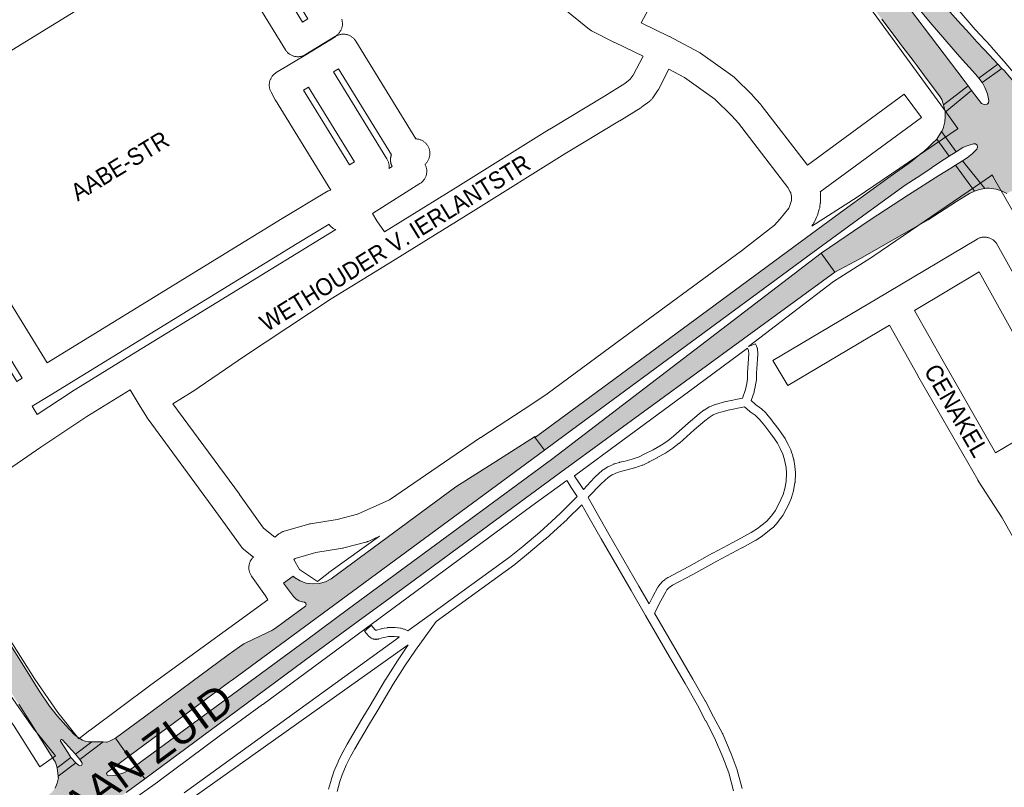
# Paper-space layout 'Layout1' of a CAD drawing. Header units: metres. Extents: x 123097 to 144122, y 392739 to 407589.
# Tile 207 of 256: x 135327 to 135768, y 395583 to 395926. Entities that reach past the tile are written whole.
import ezdxf
from ezdxf.enums import TextEntityAlignment as Align

# ---------------------------------------------------------------- set-up
doc = ezdxf.new("R2010")
doc.units = ezdxf.units.M
doc.header["$MEASUREMENT"] = 0
for name, color, linetype, lineweight in [('gs-anno-wegen algemeen tekst', 7, 'Continuous', 0), ('gs-knt-hoofdweg', 7, 'Continuous', 0), ('gs-knt-paden', 7, 'Continuous', 0), ('gs-knt-wegen algemeen', 7, 'Continuous', 0), ('ir-ARC-asfalt-hoofdwegen-te inspecteren', 5, 'Continuous', 0)]:
    doc.layers.add(name, color=color, linetype=linetype, lineweight=lineweight)
doc.styles.add('Style-Arial', font='arial.ttf')

psp = doc.layouts.get("Layout1")

# ---------------------------------------------------------------- hatches: boundary and pattern name
at = {"layer": 'ir-ARC-asfalt-hoofdwegen-te inspecteren', "linetype": 'Continuous', "lineweight": 13}
for points in [[(135638.861, 396068.498), (135638.32, 396069.322), (135627.934, 396062.828), (135630.832, 396058.452), (135639.82, 396045.13), (135651.29, 396028.67), (135654.31, 396024.7), (135656.33, 396022.45), (135664.22, 396014.75), (135668.3, 396010.49), (135671.02, 396007.38), (135672.065, 396006.002), (135673.044, 396004.711), (135716.014, 395948.04), (135722.604, 395939.466), (135728.403, 395932.231), (135734.78, 395924.489), (135741.298, 395916.857), (135747.92, 395909.352), (135755.152, 395901.473), (135755.895, 395900.594), (135756.608, 395899.691), (135765.049, 395905.952), (135763.309, 395907.818), (135758.761, 395912.563), (135755.748, 395915.867), (135754.613, 395917.094), (135752.49, 395919.39), (135747.193, 395925.321), (135738.79, 395934.798), (135735.689, 395938.426), (135728.27, 395947.225), (135726.517, 395949.437), (135722.207, 395954.875), (135719.918, 395953.204), (135694.631, 395986.45), (135691.593, 395990.475), (135687.781, 395995.508), (135684.866, 395999.369), (135667.579, 396022.251), (135653.539, 396041.737), (135640.013, 396061.583), (135636.444, 396066.971)], [(135751.313, 395864.01), (135749.322, 395862.722), (135759.228, 395850.349), (135760.074, 395850.383), (135761.184, 395850.387), (135764.273, 395849.972), (135766.731, 395849.189), (135769.036, 395848.029), (135780.192, 395853.637), (135776.013, 395860.876), (135775.74, 395861.617), (135775.704, 395862.406), (135776.088, 395863.09), (135777.133, 395863.566), (135778.282, 395863.561), (135779.323, 395863.076), (135780.067, 395862.201), (135781.551, 395860.236), (135784.429, 395856.211), (135784.521, 395856.048), (135798.099, 395863.621), (135796.834, 395865.487), (135792.427, 395871.892), (135787.914, 395878.128), (135783.295, 395884.276), (135777.87, 395891.21), (135772.97, 395897.121), (135767.86, 395902.985), (135766.917, 395904.018), (135758.03, 395897.674), (135758.187, 395897.499), (135759.292, 395895.479), (135760.458, 395892.683), (135761.069, 395889.716), (135760.893, 395888.552), (135760.343, 395888.012), (135759.003, 395887.79), (135757.724, 395888.245), (135753.325, 395894.136), (135741.51, 395884.441), (135741.566, 395883.415), (135741.561, 395882.388), (135741.311, 395880.068), (135740.791, 395877.793), (135740.726, 395877.534), (135740.135, 395876.062), (135740.062, 395875.947), (135739.954, 395875.867), (135739.826, 395875.835), (135746.379, 395866.759), (135749.463, 395868.593), (135750.423, 395869.042), (135752.304, 395869.727), (135754.243, 395870.291), (135755.142, 395870.212), (135755.826, 395869.623), (135756.038, 395868.746), (135755.698, 395867.91), (135753.637, 395865.812)], [(135741.51, 395884.441), (135753.325, 395894.136), (135751.828, 395896.134), (135740.71, 395887.699), (135741.482, 395884.555)], [(135729.006, 395855.277), (135735.579, 395859.497), (135735.504, 395859.62), (135741.235, 395863.355), (135743.321, 395864.75), (135737.762, 395872.335), (135735.908, 395870.586), (135733.481, 395868.237), (135731.108, 395866.134), (135731.009, 395866.246), (135726.737, 395862.597), (135724.92, 395861.276), (135716.941, 395855.638), (135696.261, 395840.736), (135679.41, 395828.37), (135623.788, 395787.462), (135558.154, 395739.083), (135557.915, 395739.418), (135557.762, 395739.32), (135562.225, 395733.315), (135571.538, 395740.163), (135582.29, 395748), (135673.82, 395815.43), (135680.715, 395820.487), (135708.34, 395840.75), (135723.65, 395851.73)], [(135692.07, 395812.93), (135703.331, 395818.831), (135733.931, 395836.264), (135746.642, 395844.456), (135752.452, 395848.11), (135754.648, 395849.155), (135746.207, 395860.799), (135744.098, 395859.461), (135738.669, 395856.065), (135725.095, 395847.452), (135707.939, 395836.227), (135685.954, 395821.333)], [(135754.648, 395849.155), (135756.874, 395849.859), (135759.158, 395850.344), (135759.228, 395850.349), (135749.322, 395862.722), (135746.207, 395860.799)], [(135569.529, 395723.487), (135692.07, 395812.93), (135685.954, 395821.333), (135565.302, 395729.175), (135474.499, 395662.312), (135455.843, 395648.544), (135379.166, 395592.149), (135383.389, 395586.431), (135420.687, 395613.95), (135458.737, 395642.091), (135478.81, 395656.852), (135490.994, 395665.679)], [(135562.225, 395733.315), (135557.762, 395739.32), (135542.141, 395729.343), (135522.613, 395716.909), (135470.223, 395678.347), (135466.825, 395675.844), (135464.228, 395674.503), (135461.414, 395673.717), (135458.498, 395673.516), (135455.603, 395673.91), (135452.847, 395674.883), (135450.345, 395676.393), (135449.707, 395676.942), (135445.504, 395673.896), (135449.983, 395667.83), (135451.042, 395666.731), (135452.347, 395665.939), (135453.81, 395665.505), (135454.856, 395665.367), (135455.473, 395664.937), (135455.631, 395664.202), (135455.245, 395663.557), (135445.958, 395656.707), (135441.903, 395653.765), (135441.045, 395653.223), (135440.157, 395652.739), (135435.428, 395650.493), (135427.726, 395646.799), (135425.694, 395645.439), (135420.648, 395641.759), (135383.304, 395614.164), (135370.853, 395604.944), (135370.22, 395604.501), (135376.065, 395596.348), (135421.277, 395629.678), (135422.6, 395630.651)], [(135352.307, 395597.455), (135359.662, 395602.976), (135359.381, 395602.982), (135358.005, 395602.863), (135356.653, 395603.15), (135356.287, 395603.295), (135355.543, 395603.628), (135353.585, 395604.781), (135351.842, 395606.239), (135348.011, 395610.184), (135344.265, 395614.443), (135340.756, 395618.899), (135336.105, 395625.759), (135329.292, 395636.752), (135308.964, 395668.847), (135305.677, 395674.211), (135300.872, 395683.2), (135296.753, 395691.213), (135296.099, 395692.858), (135295.746, 395692.797), (135295.141, 395694.285), (135294.831, 395695.105), (135290.372, 395692.675), (135296.028, 395682.294), (135296.178, 395681.599), (135295.813, 395680.988), (135295.129, 395680.792), (135294.496, 395681.117), (135286.4, 395690.022), (135282.336, 395686.327), (135283.336, 395685.325), (135288.652, 395678.365), (135291.442, 395674.65), (135294.923, 395669.501), (135306.495, 395651.745), (135312.894, 395641.627), (135326.973, 395619.725), (135331.901, 395612.008), (135343.014, 395594.474), (135343.408, 395593.752), (135344.04, 395591.748), (135344.1, 395591.294), (135350.338, 395595.977), (135348.981, 395598.113), (135345.701, 395603.21), (135345.718, 395603.669), (135346.087, 395603.941), (135346.53, 395603.821), (135350.601, 395599.281)], [(135376.065, 395596.348), (135370.22, 395604.501), (135367.887, 395603.313), (135366.593, 395602.83), (135366.185, 395602.839), (135364.815, 395602.868), (135354.347, 395595.01), (135355.269, 395593.63), (135355.384, 395592.95), (135355.028, 395592.359), (135354.372, 395592.144), (135353.735, 395592.41), (135352.531, 395593.581), (135344.584, 395587.616), (135344.668, 395586.982), (135344.69, 395586.818), (135344.201, 395584.452), (135343.207, 395582.25), (135341.755, 395580.318), (135339.916, 395578.751), (135344.274, 395572.817), (135351.585, 395578.213), (135352.397, 395578.3), (135352.972, 395577.72), (135352.878, 395576.909), (135350.56, 395574.728), (135345.57, 395571.082), (135351.504, 395562.953), (135352.505, 395563.728), (135374.993, 395580.237), (135383.389, 395586.431), (135379.166, 395592.149), (135376.63, 395590.463), (135373.938, 395589.04), (135370.605, 395588.031), (135367.143, 395587.652), (135366.503, 395588.027), (135366.307, 395588.742), (135366.666, 395589.391)]]:
    psp.add_hatch(color=5, dxfattribs=at).paths.add_polyline_path(points, flags=0)
at = {"layer": 'ir-ARC-asfalt-hoofdwegen-te inspecteren', "linetype": 'Continuous', "lineweight": 13, "extrusion": (0, 0, -1)}
psp.add_hatch(color=5, dxfattribs=at).paths.add_polyline_path([(-135714.174, 395924.639), (-135721.279, 395915.241), (-135722.579, 395913.524), (-135727.134, 395907.501), (-135728.917, 395905.144), (-135731.829, 395901.293), (-135734.371, 395897.861), (-135738.123, 395892.892), (-135739.283, 395891.247), (-135739.991, 395890.165), (-135740.71, 395887.699), (-135751.828, 395896.134), (-135750.44, 395897.978), (-135719.408, 395939.028), (-135714.949, 395944.393), (-135710.59, 395949.927), (-135697.915, 395966.714), (-135697.298, 395967.476), (-135696.617, 395968.237), (-135679.623, 395985.281), (-135678.956, 395986.058), (-135678.309, 395986.847), (-135672.737, 395994.252), (-135661.67, 396008.81), (-135649.27, 396025.77), (-135639.605, 396039.52), (-135638.682, 396040.833), (-135636.85, 396043.44), (-135627.312, 396057.594), (-135625.16, 396061.067), (-135619.127, 396057.157), (-135619.858, 396057.335), (-135630.337, 396041.913), (-135640.985, 396026.608), (-135643.483, 396023.123), (-135647.167, 396018.019), (-135661.548, 395998.629), (-135665.429, 395993.493), (-135667.724, 395990.447), (-135680.591, 395973.374), (-135684.19, 395968.599), (-135697.072, 395951.511), (-135694.901, 395949.875), (-135697.282, 395946.722), (-135700.81, 395942.357), (-135702.285, 395940.439), (-135703.284, 395939.14), (-135707.828, 395933.089), (-135708.953, 395931.59), (-135713.142, 395926.013)], flags=0)

# ---------------------------------------------------------------- linework, layer by layer
at = {"layer": 'gs-knt-hoofdweg', "color": 7, "linetype": 'Continuous', "flags": 128}
for points in [[(135747.341, 395877.061), (135747.237, 395877.174), (135746.995, 395877.459), (135746.767, 395877.755), (135740.722, 395886.005), (135740.706, 395886.027), (135690.412, 395955.147)], [(135741.35, 395937.376), (135754.929, 395921.383), (135761.906, 395913.93), (135762.13, 395913.682), (135767.856, 395907.029), (135774.524, 395899.282), (135774.761, 395898.994), (135774.984, 395898.695), (135775.193, 395898.386), (135775.387, 395898.068), (135775.566, 395897.74), (135775.73, 395897.405), (135775.878, 395897.063), (135776.01, 395896.714), (135776.125, 395896.359), (135776.224, 395895.999), (135776.306, 395895.635), (135776.37, 395895.272), (135776.371, 395895.269), (135776.371, 395895.264), (135776.419, 395894.898), (135776.449, 395894.526), (135776.462, 395894.154), (135776.602, 395882.574)], [(135681.781, 395833.48), (135702.185, 395846.498), (135740.32, 395872.371), (135746.494, 395876.56), (135746.771, 395876.739), (135747.055, 395876.907), (135747.341, 395877.061)], [(135762.56, 395856.482), (135762.526, 395856.446), (135762.256, 395856.188), (135761.974, 395855.943), (135761.681, 395855.712), (135761.378, 395855.494), (135755.095, 395851.202), (135709.663, 395820.168), (135709.412, 395820.003), (135691.593, 395808.785), (135673.266, 395794.678), (135673.227, 395794.648), (135653.453, 395779.617)], [(135806.096, 395755.472), (135805.881, 395757.698), (135803.93, 395766.569), (135793.631, 395800.39), (135789.374, 395809.422), (135782.696, 395819.58), (135782.543, 395819.824), (135782.398, 395820.072), (135782.262, 395820.326), (135775.176, 395834.149), (135768.747, 395845.417), (135763.115, 395855.287), (135762.931, 395855.629), (135762.763, 395855.98), (135762.613, 395856.338), (135762.56, 395856.482)], [(135441.626, 395694.399), (135443.404, 395695.864), (135443.638, 395696.048), (135443.88, 395696.221), (135444.13, 395696.383), (135444.387, 395696.533), (135444.651, 395696.671), (135444.92, 395696.797), (135445.195, 395696.911), (135445.475, 395697.012), (135445.76, 395697.1), (135456.798, 395700.244), (135457.053, 395700.311), (135457.31, 395700.368), (135457.569, 395700.414), (135469.44, 395702.281), (135478.491, 395704.638), (135492.866, 395711.108), (135533.553, 395738.923), (135533.684, 395739.011), (135556.607, 395753.88), (135563.349, 395758.485), (135594.679, 395781.646), (135594.704, 395781.664), (135650.358, 395822.404), (135665.186, 395833.899), (135667.736, 395836.671), (135671.563, 395841.548), (135672.054, 395842.697), (135672.617, 395844.439), (135672.681, 395844.971), (135672.753, 395846.821), (135672.646, 395847.304), (135672.426, 395848.318)], [(135653.138, 395778.911), (135626.623, 395759.392), (135604.634, 395743.209), (135597.943, 395738.286), (135597.941, 395738.284), (135597.938, 395738.282)], [(135597.938, 395738.282), (135575.634, 395721.867)], [(135572.242, 395719.727), (135556.595, 395708.373), (135436.121, 395619.599), (135436.083, 395619.571), (135417.259, 395605.869), (135389.237, 395585.037), (135389.095, 395584.933), (135376.616, 395576.076)], [(135488.418, 395694.828), (135483.334, 395692.54), (135483.082, 395692.433), (135482.826, 395692.336), (135482.566, 395692.251), (135482.303, 395692.176), (135472.409, 395689.6), (135472.201, 395689.55), (135471.992, 395689.506), (135471.781, 395689.469), (135459.984, 395687.614), (135450.633, 395684.95), (135450.064, 395684.482), (135452.548, 395679.947), (135460.583, 395674.584)], [(135460.583, 395674.584), (135465.383, 395678.355), (135465.673, 395678.573), (135488.418, 395694.828)], [(135353.89, 395604.282), (135358.813, 395608.071), (135358.892, 395608.13), (135386.033, 395628.362), (135386.099, 395628.41), (135438.459, 395666.429), (135437.374, 395668.146), (135431.126, 395677.046), (135430.952, 395677.307), (135430.79, 395677.576), (135430.642, 395677.853), (135430.507, 395678.137), (135430.386, 395678.427), (135430.28, 395678.723), (135430.187, 395679.023), (135430.109, 395679.328), (135430.046, 395679.636), (135429.998, 395679.946), (135429.965, 395680.259), (135429.948, 395680.572), (135429.945, 395680.886), (135429.957, 395681.2), (135429.985, 395681.513), (135430.027, 395681.825), (135430.085, 395682.134), (135430.157, 395682.439), (135430.245, 395682.741), (135430.346, 395683.039), (135430.462, 395683.331), (135430.592, 395683.617), (135430.735, 395683.896), (135430.892, 395684.169), (135431.062, 395684.433), (135431.244, 395684.689), (135431.438, 395684.936), (135431.644, 395685.173), (135431.862, 395685.4), (135431.951, 395685.485)], [(135336.449, 395591.801), (135343.36, 395596.601)]]:
    psp.add_lwpolyline(points, dxfattribs=at)
at = {"layer": 'gs-knt-paden', "color": 7, "linetype": 'Continuous', "flags": 128}
for points in [[(135653.453, 395779.617), (135656.659, 395780.907, -0.3276191), (135656.67, 395780.903), (135657.409, 395779.066), (135657.439, 395778.986), (135657.466, 395778.905), (135657.489, 395778.823), (135657.509, 395778.741), (135657.525, 395778.657), (135657.538, 395778.573), (135657.547, 395778.488), (135657.712, 395776.566), (135657.718, 395776.469), (135657.719, 395776.372), (135657.715, 395776.274), (135657.707, 395776.178), (135657.474, 395774.028), (135657.095, 395767.759), (135657.043, 395765.048), (135657.04, 395764.971), (135657.034, 395764.894), (135657.025, 395764.817), (135656.713, 395762.515), (135656.703, 395762.448), (135656.69, 395762.382), (135656.108, 395759.541), (135656.087, 395759.448), (135656.061, 395759.356), (135656.03, 395759.265), (135654.668, 395755.477), (135656.66, 395753.72), (135656.663, 395753.717)], [(135401.044, 395580.138), (135497.272, 395649.73), (135497.047, 395649.8), (135496.17, 395649.926), (135495.081, 395650.033), (135493.949, 395650.058), (135492.414, 395649.953), (135491.2, 395649.756), (135490.191, 395649.549), (135488.156, 395648.917), (135488.072, 395648.892), (135487.986, 395648.872), (135487.9, 395648.855), (135487.813, 395648.842), (135487.087, 395648.75), (135487.001, 395648.741), (135486.915, 395648.736), (135486.829, 395648.734), (135486.743, 395648.736), (135486.657, 395648.742), (135486.571, 395648.751), (135485.874, 395648.843), (135485.786, 395648.857), (135485.698, 395648.875), (135485.611, 395648.896), (135485.525, 395648.921), (135485.44, 395648.951), (135485.357, 395648.983), (135485.276, 395649.02), (135484.651, 395649.316), (135484.563, 395649.36), (135484.478, 395649.409), (135484.394, 395649.462), (135484.314, 395649.519), (135484.236, 395649.58), (135484.162, 395649.644), (135483.517, 395650.229), (135483.453, 395650.291), (135483.391, 395650.355), (135483.332, 395650.421), (135481.683, 395652.378, -0.3278079), (135481.683, 395652.39), (135484.743, 395654.97, -0.3278069), (135484.755, 395654.97), (135486.32, 395653.115), (135486.644, 395652.82), (135486.713, 395652.787), (135486.839, 395652.771), (135487.132, 395652.808), (135489.094, 395653.417), (135489.157, 395653.436), (135489.222, 395653.453), (135489.287, 395653.467), (135490.434, 395653.702), (135490.514, 395653.717), (135491.86, 395653.936), (135491.953, 395653.949), (135492.045, 395653.957), (135493.764, 395654.075), (135493.856, 395654.079), (135493.947, 395654.079), (135495.247, 395654.05), (135495.323, 395654.047), (135495.399, 395654.041), (135496.608, 395653.922), (135496.696, 395653.912), (135497.778, 395653.757), (135497.858, 395653.744), (135497.938, 395653.727), (135498.016, 395653.708), (135498.094, 395653.685), (135499.319, 395653.301), (135499.397, 395653.275), (135499.474, 395653.245), (135499.55, 395653.213), (135501.105, 395652.506), (135511.19, 395659.85), (135546.56, 395685.419), (135552.527, 395690.311), (135560.139, 395696.705), (135565.382, 395701.435), (135569.564, 395705.313), (135576.911, 395712.529), (135574.185, 395716.675), (135574.171, 395716.697), (135572.317, 395719.6), (135572.285, 395719.651), (135572.266, 395719.684), (135572.242, 395719.727)]]:
    psp.add_lwpolyline(points, format="xyb", dxfattribs=at)
for points in [[(135575.634, 395721.867), (135575.65, 395721.845), (135575.683, 395721.797), (135575.705, 395721.764), (135577.552, 395718.872), (135579.608, 395715.744), (135584.653, 395721.079), (135584.706, 395721.134), (135584.762, 395721.186), (135588.253, 395724.356), (135588.324, 395724.418), (135588.398, 395724.476), (135588.474, 395724.53), (135588.553, 395724.581), (135590.524, 395725.79), (135590.587, 395725.827), (135590.651, 395725.862), (135590.716, 395725.894), (135593.251, 395727.092), (135593.325, 395727.125), (135593.4, 395727.155), (135593.475, 395727.182), (135593.552, 395727.206), (135595.813, 395727.859), (135595.863, 395727.873), (135595.914, 395727.885), (135598.276, 395728.437), (135601.463, 395729.265), (135604.522, 395730.309), (135607.187, 395731.617), (135610.786, 395733.498), (135614.413, 395735.477), (135617.389, 395737.476), (135619.976, 395739.549), (135626.534, 395745.363), (135626.56, 395745.386), (135631.455, 395749.577), (135631.507, 395749.62), (135631.561, 395749.662), (135633.563, 395751.153), (135633.62, 395751.193), (135633.677, 395751.232), (135635.75, 395752.565), (135635.83, 395752.613), (135635.912, 395752.659), (135635.996, 395752.7), (135636.082, 395752.737), (135638.126, 395753.565), (135638.199, 395753.593), (135638.272, 395753.617), (135640.615, 395754.363), (135640.71, 395754.39), (135643.426, 395755.109), (135643.482, 395755.123), (135643.539, 395755.135), (135650.806, 395756.617), (135652.199, 395760.49), (135652.738, 395763.122), (135653.026, 395765.242), (135653.076, 395767.878), (135653.08, 395767.96), (135653.465, 395774.319), (135653.473, 395774.413), (135653.69, 395776.417), (135653.567, 395777.845), (135653.138, 395778.911)], [(135656.663, 395753.717), (135658.931, 395752.101), (135659.004, 395752.047), (135659.073, 395751.99), (135659.141, 395751.93), (135661.423, 395749.787), (135661.486, 395749.726), (135661.546, 395749.661), (135661.604, 395749.594), (135663.969, 395746.699), (135664.014, 395746.642), (135666.705, 395743.092), (135666.736, 395743.051), (135668.464, 395740.644), (135668.494, 395740.601), (135669.851, 395738.6), (135669.9, 395738.525), (135669.945, 395738.448), (135669.987, 395738.369), (135671.24, 395735.857), (135671.257, 395735.822), (135672.538, 395733.121), (135672.574, 395733.04), (135672.607, 395732.957), (135672.636, 395732.873), (135673.315, 395730.75), (135673.33, 395730.701), (135673.344, 395730.651), (135673.719, 395729.231), (135673.739, 395729.15), (135673.755, 395729.067), (135674.271, 395726.142), (135674.282, 395726.076), (135674.29, 395726.01), (135674.296, 395725.943), (135674.495, 395723.288), (135674.5, 395723.213), (135674.501, 395723.138), (135674.5, 395723.063), (135674.349, 395719.011), (135674.343, 395718.918), (135674.333, 395718.825), (135674.319, 395718.733), (135673.706, 395715.298), (135673.69, 395715.22), (135673.672, 395715.143), (135673.65, 395715.067), (135672.783, 395712.213), (135672.753, 395712.123), (135672.719, 395712.035), (135671.716, 395709.591), (135671.681, 395709.51), (135671.643, 395709.432), (135669.017, 395704.348), (135668.978, 395704.276), (135668.937, 395704.206), (135668.892, 395704.138), (135668.845, 395704.072), (135666.851, 395701.385), (135666.792, 395701.31), (135666.73, 395701.237), (135664.539, 395698.809), (135664.483, 395698.748), (135664.423, 395698.69), (135664.362, 395698.634), (135664.298, 395698.582), (135659.966, 395695.138), (135659.912, 395695.097), (135659.857, 395695.058), (135659.801, 395695.021), (135656.884, 395693.147), (135656.83, 395693.113), (135656.774, 395693.081), (135650.628, 395689.669), (135650.598, 395689.653), (135639.4, 395683.677), (135628.676, 395677.745), (135628.637, 395677.724), (135619.556, 395672.961), (135618.482, 395672.202), (135617.777, 395671.639), (135617.042, 395670.824), (135616.483, 395670.016), (135614.315, 395666.021), (135611.463, 395660.502), (135621.613, 395642.986), (135628.634, 395630.987), (135628.646, 395630.966), (135634.184, 395621.229), (135634.218, 395621.166), (135637.901, 395614.119), (135641.951, 395606.566), (135641.995, 395606.48), (135642.034, 395606.392), (135645.703, 395597.622), (135645.729, 395597.558), (135648.449, 395590.371), (135648.472, 395590.307), (135648.493, 395590.242), (135648.511, 395590.177), (135650.683, 395582.009)], [(135587.518, 395718.259), (135581.99, 395712.412), (135581.831, 395712.164), (135585.146, 395706.023), (135591.016, 395695.744), (135604.465, 395672.516), (135609.066, 395664.62), (135610.753, 395667.885), (135610.772, 395667.92), (135613.001, 395672.03), (135613.037, 395672.093), (135613.075, 395672.155), (135613.116, 395672.216), (135613.811, 395673.219), (135613.861, 395673.288), (135613.914, 395673.355), (135613.97, 395673.42), (135614.901, 395674.453), (135614.957, 395674.512), (135615.016, 395674.57), (135615.076, 395674.625), (135615.139, 395674.677), (135616.02, 395675.38), (135616.067, 395675.417), (135616.115, 395675.452), (135617.346, 395676.321), (135617.419, 395676.37), (135617.494, 395676.416), (135617.571, 395676.459), (135626.75, 395681.274), (135637.467, 395687.202), (135637.494, 395687.216), (135648.691, 395693.191), (135654.766, 395696.564), (135657.543, 395698.348), (135661.666, 395701.625), (135663.68, 395703.858), (135665.52, 395706.337), (135668.031, 395711.198), (135668.964, 395713.473), (135669.769, 395716.121), (135670.337, 395719.301), (135670.478, 395723.1), (135670.295, 395725.543), (135669.811, 395728.286), (135669.471, 395729.575), (135668.848, 395731.52), (135667.634, 395734.081), (135666.449, 395736.455), (135665.183, 395738.321), (135663.486, 395740.684), (135660.832, 395744.184), (135658.574, 395746.947), (135656.488, 395748.906), (135654.244, 395750.505), (135654.188, 395750.546), (135654.133, 395750.59), (135654.08, 395750.635), (135651.736, 395752.704), (135644.398, 395751.208), (135641.786, 395750.517), (135639.564, 395749.81), (135637.766, 395749.082), (135635.909, 395747.888), (135634.017, 395746.479), (135629.187, 395742.343), (135622.605, 395736.508), (135622.568, 395736.475), (135622.529, 395736.443), (135619.837, 395734.286), (135619.77, 395734.235), (135619.701, 395734.187), (135616.578, 395732.088), (135616.5, 395732.039), (135616.42, 395731.993), (135612.696, 395729.961), (135612.664, 395729.944), (135609.026, 395728.043), (135608.981, 395728.02), (135606.178, 395726.644), (135606.1, 395726.608), (135606.021, 395726.575), (135605.941, 395726.546), (135602.69, 395725.437), (135602.619, 395725.414), (135602.547, 395725.394), (135599.263, 395724.54), (135599.214, 395724.528), (135596.879, 395723.982), (135594.823, 395723.389), (135592.533, 395722.306), (135590.816, 395721.253), (135587.523, 395718.264), (135587.521, 395718.262), (135587.518, 395718.259)], [(135581.619, 395704.096), (135578.999, 395708.946), (135572.36, 395702.425), (135572.319, 395702.385), (135568.106, 395698.478), (135568.085, 395698.46), (135562.805, 395693.697), (135562.752, 395693.65), (135555.104, 395687.225), (135555.085, 395687.21), (135549.061, 395682.272), (135549.014, 395682.234), (135548.965, 395682.197), (135513.806, 395656.78), (135504.5, 395643.96), (135499.798, 395636.919), (135494.569, 395628.738), (135487.622, 395617.091), (135487.617, 395617.083), (135483.971, 395611.035), (135477.399, 395599.804), (135475.448, 395596.361), (135473.545, 395592.446), (135471.767, 395588.159), (135470.71, 395585.124), (135469.519, 395580.777)], [(135646.791, 395581.006), (135644.653, 395589.044), (135641.981, 395596.102), (135638.363, 395604.751), (135634.354, 395612.229), (135634.344, 395612.248), (135630.672, 395619.272), (135625.158, 395628.968), (135618.141, 395640.96), (135607.434, 395659.437), (135600.988, 395670.499), (135587.535, 395693.735), (135587.529, 395693.745), (135581.644, 395704.05), (135581.623, 395704.089), (135581.62, 395704.092), (135581.619, 395704.096)], [(135465.621, 395581.763), (135466.85, 395586.252), (135466.87, 395586.317), (135466.891, 395586.382), (135467.99, 395589.536), (135468.01, 395589.591), (135468.031, 395589.645), (135469.854, 395594.041), (135469.878, 395594.096), (135469.903, 395594.15), (135471.86, 395598.176), (135471.889, 395598.232), (135471.919, 395598.288), (135473.908, 395601.798), (135473.922, 395601.822), (135480.508, 395613.077), (135480.522, 395613.1), (135484.172, 395619.155), (135491.133, 395630.824), (135491.165, 395630.876), (135496.421, 395639.1), (135496.443, 395639.134), (135501.178, 395646.225), (135501.191, 395646.243), (135403.402, 395576.882)]]:
    psp.add_lwpolyline(points, dxfattribs=at)
at = {"layer": 'gs-knt-wegen algemeen', "color": 7, "linetype": 'Continuous', "flags": 128}
for points in [[(135606.312, 395909.487), (135593.66, 395915.572), (135593.568, 395915.617), (135583.562, 395920.626), (135583.315, 395920.756), (135583.073, 395920.897), (135582.838, 395921.048), (135582.609, 395921.21), (135582.388, 395921.38), (135569.635, 395931.671), (135569.503, 395931.78), (135515.088, 395978.107), (135487.212, 396001.384), (135487.039, 396001.534), (135486.871, 396001.69), (135480.384, 396007.932)], [(135416.125, 395968.877), (135245.896, 395864.365)], [(135471.5, 395925.986), (135471.588, 395925.689), (135471.662, 395925.388), (135471.721, 395925.084), (135471.766, 395924.777), (135471.796, 395924.469), (135471.812, 395924.159), (135471.812, 395923.849), (135471.799, 395923.54), (135471.77, 395923.231), (135471.727, 395922.924), (135471.669, 395922.62), (135471.596, 395922.319), (135471.51, 395922.021), (135471.409, 395921.728), (135471.295, 395921.44), (135471.167, 395921.158), (135471.025, 395920.882), (135470.871, 395920.613), (135470.704, 395920.352), (135470.525, 395920.099), (135470.334, 395919.855), (135470.132, 395919.621), (135469.918, 395919.396), (135469.695, 395919.182), (135469.461, 395918.978), (135469.218, 395918.786), (135468.966, 395918.606), (135468.706, 395918.438), (135455.225, 395910.175), (135454.957, 395910.02), (135454.682, 395909.877), (135454.4, 395909.748), (135454.113, 395909.632), (135453.82, 395909.53), (135453.523, 395909.442), (135453.222, 395909.368), (135452.918, 395909.309), (135452.611, 395909.264), (135452.303, 395909.234), (135451.993, 395909.218), (135451.684, 395909.218), (135451.374, 395909.232), (135451.065, 395909.26), (135450.759, 395909.304), (135450.454, 395909.362), (135450.153, 395909.434), (135449.855, 395909.52), (135449.562, 395909.621), (135449.274, 395909.736), (135448.992, 395909.864), (135448.716, 395910.005), (135448.448, 395910.159), (135448.187, 395910.326), (135447.934, 395910.505), (135447.69, 395910.696), (135447.455, 395910.899), (135447.23, 395911.112), (135447.016, 395911.336), (135446.813, 395911.57), (135446.62, 395911.813), (135446.44, 395912.065), (135446.272, 395912.325), (135415.954, 395961.812)], [(135430.457, 395963.063), (135453.973, 395924.679), (135456.351, 395926.137), (135432.826, 395964.514), (135430.457, 395963.063)], [(135613.667, 395939.687), (135605.436, 395924.356)], [(135605.436, 395924.356), (135617.994, 395918.316), (135618.215, 395918.204), (135631.325, 395911.271), (135631.579, 395911.129), (135631.826, 395910.977), (135632.066, 395910.813), (135646.484, 395900.514), (135646.688, 395900.362), (135646.886, 395900.202), (135647.078, 395900.035), (135647.263, 395899.86), (135655.246, 395892.014), (135655.373, 395891.886), (135655.496, 395891.755), (135658.881, 395888.039), (135659.061, 395887.832), (135659.233, 395887.617), (135679.842, 395860.749)], [(135466.578, 395849.558), (135441.889, 395889.744), (135441.732, 395890.015), (135439.867, 395893.406), (135439.723, 395893.682), (135439.593, 395893.965), (135439.477, 395894.253), (135439.374, 395894.547), (135439.286, 395894.846), (135439.212, 395895.148), (135439.153, 395895.454), (135439.108, 395895.762), (135439.078, 395896.071), (135439.063, 395896.382), (135439.063, 395896.694), (135439.077, 395897.005), (135439.107, 395897.314), (135439.151, 395897.622), (135439.21, 395897.928), (135439.284, 395898.23), (135439.371, 395898.529), (135439.473, 395898.823), (135439.589, 395899.112), (135439.719, 395899.395), (135439.862, 395899.671), (135440.018, 395899.941), (135440.187, 395900.202), (135440.368, 395900.455), (135440.561, 395900.7), (135440.765, 395900.934), (135440.981, 395901.159), (135441.206, 395901.373), (135441.442, 395901.576), (135441.688, 395901.768), (135441.942, 395901.947), (135442.204, 395902.115), (135455.461, 395910.125), (135468.799, 395918.332), (135469.066, 395918.488), (135469.341, 395918.631), (135469.622, 395918.761), (135469.91, 395918.877), (135470.202, 395918.98), (135470.499, 395919.068), (135470.8, 395919.142), (135471.104, 395919.202), (135471.41, 395919.248), (135471.719, 395919.278), (135472.028, 395919.294), (135472.338, 395919.296), (135472.648, 395919.282), (135472.956, 395919.254), (135473.263, 395919.211), (135473.568, 395919.154), (135473.869, 395919.082), (135474.167, 395918.996), (135474.46, 395918.896), (135474.748, 395918.782), (135475.031, 395918.654), (135475.307, 395918.513), (135475.576, 395918.359), (135475.837, 395918.193), (135476.09, 395918.014), (135476.334, 395917.824), (135476.569, 395917.622), (135476.795, 395917.409), (135477.009, 395917.185), (135477.213, 395916.952), (135477.406, 395916.709), (135477.587, 395916.458), (135477.753, 395916.201), (135477.755, 395916.198), (135477.757, 395916.194)], [(135477.757, 395916.194), (135504.653, 395872.465), (135504.719, 395872.464), (135505.037, 395872.443), (135505.355, 395872.406), (135505.67, 395872.353), (135505.982, 395872.285), (135506.291, 395872.202), (135506.595, 395872.103), (135506.893, 395871.99), (135507.186, 395871.863), (135507.473, 395871.721), (135507.752, 395871.565), (135508.023, 395871.396), (135508.285, 395871.214), (135508.538, 395871.019), (135508.782, 395870.812), (135509.015, 395870.593), (135509.236, 395870.363), (135509.447, 395870.122), (135509.645, 395869.872), (135509.83, 395869.612), (135510.003, 395869.343), (135510.162, 395869.066), (135510.308, 395868.781), (135510.439, 395868.49), (135510.556, 395868.193), (135510.658, 395867.89), (135510.746, 395867.582), (135510.818, 395867.271), (135510.874, 395866.957), (135510.915, 395866.64), (135510.941, 395866.321), (135510.951, 395866.002), (135510.945, 395865.682), (135510.924, 395865.364), (135510.887, 395865.046), (135510.834, 395864.731), (135510.766, 395864.419), (135510.683, 395864.11), (135510.584, 395863.806), (135510.471, 395863.508), (135510.344, 395863.215), (135510.202, 395862.928), (135510.046, 395862.649), (135509.877, 395862.378), (135509.695, 395862.116), (135509.5, 395861.863), (135509.293, 395861.619), (135509.074, 395861.386), (135508.844, 395861.165), (135508.774, 395861.104)], [(135508.774, 395861.104), (135508.87, 395860.923), (135509.005, 395860.634), (135509.126, 395860.338), (135509.232, 395860.037), (135509.323, 395859.731), (135509.399, 395859.42), (135509.46, 395859.107), (135509.506, 395858.79), (135509.536, 395858.472), (135509.55, 395858.153), (135509.548, 395857.834), (135509.531, 395857.515), (135509.498, 395857.197), (135509.45, 395856.881), (135509.386, 395856.568), (135509.307, 395856.258), (135509.213, 395855.953), (135509.104, 395855.653), (135508.98, 395855.358), (135508.842, 395855.07), (135508.69, 395854.789), (135508.525, 395854.515), (135508.346, 395854.251), (135508.154, 395853.995), (135507.951, 395853.749), (135507.735, 395853.513), (135507.508, 395853.288), (135507.27, 395853.075), (135507.022, 395852.873), (135506.765, 395852.684), (135506.498, 395852.508), (135485.205, 395839.163), (135487.274, 395835.862), (135490.653, 395830.977), (135523.436, 395851.211), (135564.512, 395876.812), (135564.594, 395876.862), (135589.05, 395891.607), (135598.2, 395897.305), (135600.635, 395899.149), (135601.92, 395900.993), (135606.312, 395909.487)], [(135494.083, 395860.093), (135494.053, 395860.15), (135493.98, 395860.292), (135493.913, 395860.437), (135493.847, 395860.582), (135493.787, 395860.73), (135493.728, 395860.879), (135493.675, 395861.03), (135493.624, 395861.181), (135493.578, 395861.334), (135493.535, 395861.488), (135493.496, 395861.643), (135493.46, 395861.798), (135493.43, 395861.955), (135493.402, 395862.112), (135493.379, 395862.271), (135493.358, 395862.429), (135493.343, 395862.588), (135493.331, 395862.747), (135493.324, 395862.907), (135493.319, 395863.067), (135493.319, 395863.226), (135493.322, 395863.386), (135493.331, 395863.546), (135493.341, 395863.705), (135493.358, 395863.864), (135493.376, 395864.022), (135493.4, 395864.18), (135493.427, 395864.338), (135493.459, 395864.494), (135493.493, 395864.651), (135493.532, 395864.805), (135493.574, 395864.96), (135493.621, 395865.112), (135493.67, 395865.264), (135493.717, 395865.394), (135470.076, 395903.83), (135467.807, 395902.435), (135491.747, 395863.545), (135491.903, 395863.277), (135492.046, 395863.002), (135492.176, 395862.721), (135492.293, 395862.434), (135492.395, 395862.141), (135492.484, 395861.844), (135492.558, 395861.544), (135492.618, 395861.24), (135492.664, 395860.933), (135492.694, 395860.625), (135492.71, 395860.315), (135492.712, 395860.005), (135492.698, 395859.696), (135492.67, 395859.387), (135492.643, 395859.19)], [(135617.937, 395903.622), (135613.289, 395894.632), (135613.152, 395894.382), (135613.005, 395894.137), (135612.847, 395893.899), (135610.728, 395890.859), (135610.555, 395890.624), (135610.373, 395890.396), (135610.18, 395890.177), (135609.978, 395889.967), (135609.767, 395889.766), (135609.547, 395889.574), (135609.318, 395889.393), (135605.825, 395886.747), (135605.584, 395886.573), (135605.335, 395886.41), (135595.892, 395880.53), (135595.812, 395880.481), (135571.358, 395865.737), (135530.31, 395840.154), (135530.289, 395840.142), (135530.287, 395840.139), (135530.283, 395840.137)], [(135672.424, 395848.322), (135672.143, 395848.838), (135671.096, 395850.758), (135649.07, 395879.475), (135645.991, 395882.854), (135638.501, 395890.216), (135624.853, 395899.965), (135617.937, 395903.622)], [(135454.392, 395894.267), (135474.929, 395860.838), (135477.246, 395862.264), (135456.691, 395895.656), (135454.392, 395894.267)], [(135492.643, 395859.19), (135494.083, 395860.093)], [(135339.619, 395772.29), (135444.777, 395836.825), (135444.825, 395836.855), (135464.653, 395848.787), (135464.923, 395848.94), (135465.199, 395849.081), (135465.481, 395849.208), (135465.77, 395849.321), (135466.063, 395849.421), (135466.361, 395849.507), (135466.578, 395849.558)], [(135672.426, 395848.318), (135672.424, 395848.322)], [(135672.426, 395848.318), (135672.424, 395848.322)], [(135530.283, 395840.137), (135492.234, 395816.652), (135466.734, 395800.912), (135427.965, 395775.388), (135404.809, 395759.566), (135404.541, 395759.392), (135395.906, 395754.094), (135425.737, 395713.595), (135425.783, 395713.53), (135436.563, 395698.514), (135441.626, 395694.399)], [(135465.899, 395834.15), (135465.804, 395834.284), (135451.563, 395825.714), (135340.896, 395757.797), (135332.975, 395752.918), (135335.246, 395749.207), (135350.358, 395759.253), (135350.558, 395759.381), (135375.553, 395774.716), (135468.826, 395831.936), (135468.576, 395832.036), (135468.291, 395832.166), (135468.012, 395832.309), (135467.741, 395832.466), (135467.477, 395832.635), (135467.222, 395832.818), (135466.976, 395833.012), (135466.739, 395833.217), (135466.513, 395833.434), (135466.298, 395833.662), (135466.093, 395833.899), (135465.903, 395834.144), (135465.901, 395834.147), (135465.899, 395834.15)], [(135313.131, 395815.275), (135339.619, 395772.29)], [(135328.528, 395765.471), (135305.462, 395802.903), (135303.106, 395801.451), (135326.164, 395764.014)], [(135326.164, 395764.014), (135328.528, 395765.471)], [(135431.951, 395685.485), (135427.676, 395688.959), (135427.456, 395689.146), (135427.245, 395689.342), (135427.043, 395689.548), (135426.85, 395689.762), (135426.667, 395689.984), (135426.494, 395690.214), (135415.23, 395705.905), (135384.878, 395747.112), (135384.72, 395747.337), (135384.572, 395747.568), (135381.357, 395752.806), (135376.812, 395760.214), (135357.467, 395748.345), (135336.875, 395734.656), (135320.037, 395722.999), (135319.776, 395722.827), (135298.585, 395709.617)], [(135343.36, 395596.601), (135334.132, 395608.111), (135333.995, 395608.288), (135333.864, 395608.469), (135323.327, 395623.638), (135323.162, 395623.888), (135308.554, 395647.13), (135294.532, 395669.089), (135288.347, 395674.015), (135288.104, 395674.219), (135287.87, 395674.434), (135287.648, 395674.661), (135287.436, 395674.898), (135284.086, 395678.853), (135278.187, 395685.402), (135276.695, 395685.54)], [(135319.565, 395654.078), (135334.106, 395630.943), (135344.43, 395616.081), (135353.89, 395604.282)], [(135317.598, 395621.253), (135321.517, 395614.686), (135324.694, 395610.369), (135324.827, 395610.181), (135324.953, 395609.989), (135336.449, 395591.801)]]:
    psp.add_lwpolyline(points, dxfattribs=at)
for points in [[(135679.842, 395860.749), (135723.204, 395892.524, -0.3906325), (135723.217, 395892.522), (135730.901, 395882.035, -0.3906321), (135730.899, 395882.022), (135685.637, 395848.854), (135685.647, 395848.808), (135685.701, 395848.536), (135685.744, 395848.262), (135685.774, 395847.986), (135685.793, 395847.709), (135685.8, 395847.432), (135685.795, 395847.155), (135685.681, 395844.205), (135685.666, 395843.944), (135685.64, 395843.683), (135685.47, 395842.263), (135685.425, 395841.952), (135685.365, 395841.643), (135685.29, 395841.338), (135685.201, 395841.036), (135684.351, 395838.409), (135684.253, 395838.127), (135684.142, 395837.851), (135683.197, 395835.641), (135683.08, 395835.384), (135682.952, 395835.131), (135682.813, 395834.884), (135682.664, 395834.644), (135682.504, 395834.41), (135682.334, 395834.184), (135681.781, 395833.48)], [(135776.708, 395685.805), (135767.054, 395703.125), (135756.252, 395719.675), (135756.22, 395719.724), (135756.095, 395719.928), (135756.084, 395719.946), (135756.057, 395719.993), (135729.322, 395766.586), (135729.295, 395766.632), (135716.613, 395789.158), (135671.106, 395762.155, -0.3907408), (135671.093, 395762.158), (135664.458, 395773.34, -0.3563496), (135664.461, 395773.352), (135715.69, 395803.75), (135755.778, 395827.652), (135756.053, 395827.807), (135756.335, 395827.948), (135756.623, 395828.076), (135756.918, 395828.189), (135757.217, 395828.288), (135757.521, 395828.373), (135757.829, 395828.442), (135758.139, 395828.497), (135758.452, 395828.536), (135758.767, 395828.561), (135759.082, 395828.57), (135759.397, 395828.564), (135759.712, 395828.542), (135760.025, 395828.506), (135760.336, 395828.454), (135760.645, 395828.387), (135760.949, 395828.305), (135761.25, 395828.209), (135761.545, 395828.098), (135761.835, 395827.973), (135762.118, 395827.834), (135762.394, 395827.682), (135762.663, 395827.516), (135762.923, 395827.338), (135763.174, 395827.147), (135763.416, 395826.945), (135763.647, 395826.73), (135763.868, 395826.505), (135764.078, 395826.27), (135764.276, 395826.024), (135764.462, 395825.769), (135764.635, 395825.506), (135764.796, 395825.234)], [(135764.796, 395825.234), (135786.011, 395787.25), (135794.251, 395772.964, -0.3718999), (135794.247, 395772.951), (135782.985, 395766.455, -0.3719023), (135782.972, 395766.459), (135774.71, 395780.783), (135774.665, 395780.862), (135756.694, 395813.039), (135727.806, 395795.815), (135740.628, 395773.043), (135764.072, 395732.185), (135776.054, 395739.247), (135776.204, 395739.333), (135790.403, 395747.199), (135790.522, 395747.263), (135806.096, 395755.472)]]:
    psp.add_lwpolyline(points, format="xyb", dxfattribs=at)
at = {"layer": 'ir-ARC-asfalt-hoofdwegen-te inspecteren', "color": 5, "linetype": 'Continuous', "lineweight": 13}
for points in [[(135713.142, 395926.013), (135714.174, 395924.639), (135721.279, 395915.241), (135722.579, 395913.524), (135727.134, 395907.501), (135728.917, 395905.144), (135731.829, 395901.293), (135734.371, 395897.861), (135738.123, 395892.892), (135739.283, 395891.247), (135739.991, 395890.165), (135740.71, 395887.699), (135751.828, 395896.134), (135750.44, 395897.978), (135719.408, 395939.028)], [(135772.97, 395897.121), (135767.86, 395902.985), (135766.917, 395904.018), (135758.03, 395897.674), (135758.187, 395897.499), (135759.292, 395895.479), (135760.458, 395892.683), (135761.069, 395889.716), (135760.893, 395888.552), (135760.343, 395888.012), (135759.003, 395887.79), (135757.724, 395888.245), (135753.325, 395894.136), (135741.51, 395884.441), (135741.566, 395883.415), (135741.561, 395882.388), (135741.311, 395880.068), (135740.791, 395877.793), (135740.726, 395877.534), (135740.135, 395876.062), (135740.062, 395875.947), (135739.954, 395875.867), (135739.826, 395875.835), (135746.379, 395866.759), (135749.463, 395868.593), (135750.423, 395869.042), (135752.304, 395869.727), (135754.243, 395870.291), (135755.142, 395870.212), (135755.826, 395869.623), (135756.038, 395868.746), (135755.698, 395867.91), (135753.637, 395865.812), (135751.313, 395864.01), (135749.322, 395862.722), (135759.228, 395850.349), (135760.074, 395850.383), (135761.184, 395850.387), (135764.273, 395849.972), (135766.731, 395849.189), (135769.036, 395848.029)], [(135326.973, 395619.725), (135331.901, 395612.008), (135343.014, 395594.474), (135343.408, 395593.752), (135344.04, 395591.748), (135344.1, 395591.294), (135350.338, 395595.977), (135348.981, 395598.113), (135345.701, 395603.21), (135345.718, 395603.669), (135346.087, 395603.941), (135346.53, 395603.821), (135350.601, 395599.281), (135352.307, 395597.455), (135359.662, 395602.976), (135359.381, 395602.982), (135358.005, 395602.863), (135356.653, 395603.15), (135356.287, 395603.295), (135355.543, 395603.628), (135353.585, 395604.781), (135351.842, 395606.239), (135348.011, 395610.184), (135344.265, 395614.443), (135340.756, 395618.899), (135336.105, 395625.759), (135329.292, 395636.752), (135308.964, 395668.847)]]:
    psp.add_lwpolyline(points, dxfattribs=at)
at = {"layer": 'ir-ARC-asfalt-hoofdwegen-te inspecteren', "color": 5, "linetype": 'Continuous', "lineweight": 13, "flags": 128}
for points in [[(135728.403, 395932.231), (135734.78, 395924.489), (135741.298, 395916.857), (135747.92, 395909.352), (135755.152, 395901.473), (135755.895, 395900.594), (135756.608, 395899.691), (135765.049, 395905.952), (135763.309, 395907.818), (135758.761, 395912.563), (135755.748, 395915.867), (135754.613, 395917.094), (135752.49, 395919.39), (135747.193, 395925.321), (135738.79, 395934.798)], [(135374.993, 395580.237), (135383.389, 395586.431), (135379.166, 395592.149), (135376.63, 395590.463), (135373.938, 395589.04), (135370.605, 395588.031), (135367.143, 395587.652), (135366.503, 395588.027), (135366.307, 395588.742), (135366.666, 395589.391), (135376.065, 395596.348), (135370.22, 395604.501), (135367.887, 395603.313), (135366.593, 395602.83), (135366.185, 395602.839), (135364.815, 395602.868), (135354.347, 395595.01), (135355.269, 395593.63), (135355.384, 395592.95), (135355.028, 395592.359), (135354.372, 395592.144), (135353.735, 395592.41), (135352.531, 395593.581), (135344.584, 395587.616), (135344.668, 395586.982), (135344.69, 395586.818), (135344.201, 395584.452), (135343.207, 395582.25)]]:
    psp.add_lwpolyline(points, dxfattribs=at)
at = {"layer": 'ir-ARC-asfalt-hoofdwegen-te inspecteren', "color": 5, "linetype": 'Continuous', "lineweight": 13}
for points in [[(135766.917, 395904.018), (135765.049, 395905.952), (135756.608, 395899.691), (135758.03, 395897.674)], [(135741.51, 395884.441), (135753.325, 395894.136), (135751.828, 395896.134), (135740.71, 395887.699), (135741.482, 395884.555)], [(135743.321, 395864.75), (135746.379, 395866.759), (135739.826, 395875.835), (135737.762, 395872.335)], [(135754.648, 395849.155), (135756.874, 395849.859), (135759.158, 395850.344), (135759.228, 395850.349), (135749.322, 395862.722), (135746.207, 395860.799)]]:
    psp.add_lwpolyline(points, close=True, dxfattribs=at)
at = {"layer": 'ir-ARC-asfalt-hoofdwegen-te inspecteren', "color": 5, "linetype": 'Continuous', "lineweight": 13, "flags": 128}
for points in [[(135729.006, 395855.277), (135735.579, 395859.497), (135735.504, 395859.62), (135741.235, 395863.355), (135743.321, 395864.75), (135737.762, 395872.335), (135735.908, 395870.586), (135733.481, 395868.237), (135731.108, 395866.134), (135731.009, 395866.246), (135726.737, 395862.597), (135724.92, 395861.276), (135716.941, 395855.638), (135696.261, 395840.736), (135679.41, 395828.37), (135623.788, 395787.462), (135558.154, 395739.083), (135557.915, 395739.418), (135557.762, 395739.32), (135562.225, 395733.315), (135571.538, 395740.163), (135582.29, 395748), (135673.82, 395815.43), (135680.715, 395820.487), (135708.34, 395840.75), (135723.65, 395851.73)], [(135692.07, 395812.93), (135703.331, 395818.831), (135733.931, 395836.264), (135746.642, 395844.456), (135752.452, 395848.11), (135754.648, 395849.155), (135746.207, 395860.799), (135744.098, 395859.461), (135738.669, 395856.065), (135725.095, 395847.452), (135707.939, 395836.227), (135685.954, 395821.333)], [(135569.529, 395723.487), (135692.07, 395812.93), (135685.954, 395821.333), (135565.302, 395729.175), (135474.499, 395662.312), (135455.843, 395648.544), (135379.166, 395592.149), (135383.389, 395586.431), (135420.687, 395613.95), (135458.737, 395642.091), (135478.81, 395656.852), (135490.994, 395665.679)], [(135562.225, 395733.315), (135557.762, 395739.32), (135542.141, 395729.343), (135522.613, 395716.909), (135470.223, 395678.347), (135466.825, 395675.844), (135464.228, 395674.503), (135461.414, 395673.717), (135458.498, 395673.516), (135455.603, 395673.91), (135452.847, 395674.883), (135450.345, 395676.393), (135449.707, 395676.942), (135445.504, 395673.896), (135449.983, 395667.83), (135451.042, 395666.731), (135452.347, 395665.939), (135453.81, 395665.505), (135454.856, 395665.367), (135455.473, 395664.937), (135455.631, 395664.202), (135455.245, 395663.557), (135445.958, 395656.707), (135441.903, 395653.765), (135441.045, 395653.223), (135440.157, 395652.739), (135435.428, 395650.493), (135427.726, 395646.799), (135425.694, 395645.439), (135420.648, 395641.759), (135383.304, 395614.164), (135370.853, 395604.944), (135370.22, 395604.501), (135376.065, 395596.348), (135421.277, 395629.678), (135422.6, 395630.651)], [(135359.662, 395602.976), (135352.307, 395597.455), (135354.347, 395595.01), (135364.815, 395602.868)], [(135344.1, 395591.294), (135344.584, 395587.616), (135352.531, 395593.581), (135350.338, 395595.977)]]:
    psp.add_lwpolyline(points, close=True, dxfattribs=at)
at = {"layer": 'ir-ARC-asfalt-hoofdwegen-te inspecteren', "color": 5, "linetype": 'Continuous', "lineweight": 13}
psp.add_solid([(135766.917, 395904.018), (135765.049, 395905.952), (135758.03, 395897.674), (135756.608, 395899.691)], dxfattribs=at)
at = {"layer": 'ir-ARC-asfalt-hoofdwegen-te inspecteren', "color": 5, "linetype": 'Continuous', "lineweight": 13, "extrusion": (0, 0, -1)}
for points in [[(-135743.321, 395864.75), (-135746.379, 395866.759), (-135737.762, 395872.335), (-135739.826, 395875.835)], [(-135359.662, 395602.976), (-135352.307, 395597.455), (-135364.815, 395602.868), (-135354.347, 395595.01)], [(-135344.1, 395591.294), (-135344.584, 395587.616), (-135350.338, 395595.977), (-135352.531, 395593.581)]]:
    psp.add_solid(points, dxfattribs=at)

# ---------------------------------------------------------------- texts
at = {"layer": 'gs-anno-wegen algemeen tekst', "color": 7, "style": 'Style-Arial', "width": 0.909091}
for s, rotation, p in [('AABE-STR', 31.41304, (135372.238, 395860.449)), ('WETHOUDER V. IERLANTSTR', 31.71054, (135495.318, 395825.985)), ('CENAKEL', 300, (135746.517, 395751.024))]:
    psp.add_text(s, height=7.7, rotation=rotation, dxfattribs=at).set_placement(p, align=Align.MIDDLE_CENTER)
at = {"layer": 'gs-anno-wegen algemeen tekst', "color": 7, "style": 'Style-Arial'}
psp.add_text('RINGBAAN ZUID', height=13.6, rotation=36.45563, dxfattribs=at).set_placement((135360.619, 395580.095), align=Align.MIDDLE_CENTER)

doc.saveas('drawing.dxf')
